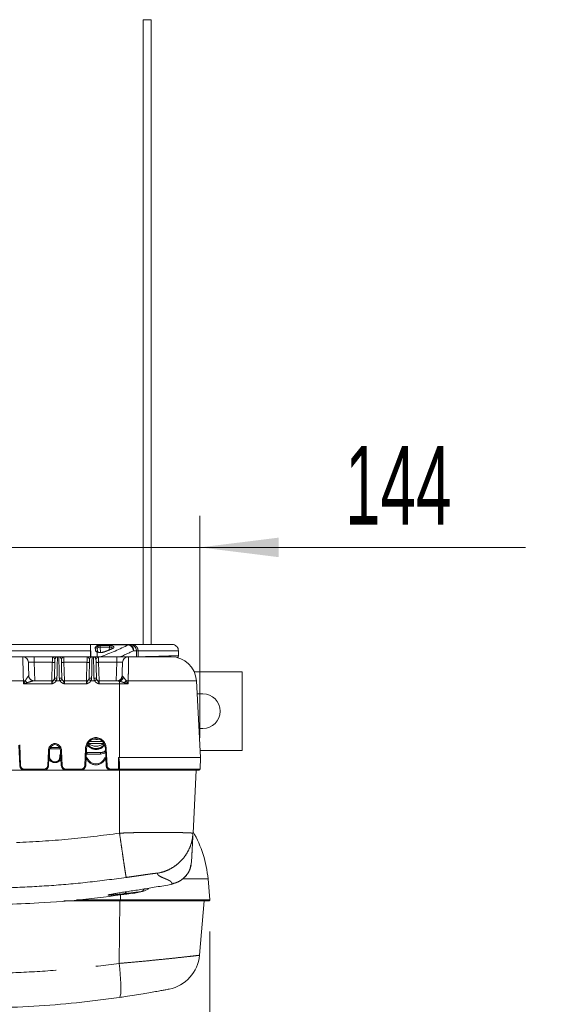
# Model space of a CAD drawing. Header units: millimetres. Extents: x 2 to 601, y 5 to 415.
# Tile 111 of 144: x 548 to 565, y 190 to 221. Entities that reach past the tile are written whole.
import ezdxf

# ---------------------------------------------------------------- set-up
doc = ezdxf.new("R2010")
doc.units = ezdxf.units.MM
doc.linetypes.add('PHANTOM', pattern=[12.7, 6.35, -1.27, 1.27, -1.27, 1.27, -1.27])
doc.styles.add('SLDTEXTSTYLE0', font='TXT', dxfattribs={"width": 0.605})
doc.dimstyles.new('SLDDIMSTYLE1', dxfattribs={"dimtxt": 2.5, "dimasz": 2.5, "dimexe": 0, "dimexo": 0.0625, "dimtad": 1, "dimdec": 0, "dimlfac": 10, "dimrnd": 1e-09, "dimzin": 12, "dimdsep": 46, "dimtxsty": 'SLDTEXTSTYLE0', "dimsah": 1, "dimcen": 0.09, "dimadec": 0, "dimazin": 3, "dimtfac": 1, "dimtdec": 0, "dimtmove": 0, "dimatfit": 0, "dimfxl": 0, "dimfrac": 2, "dimtolj": 1, "dimtzin": 12, "dimarcsym": 0})
doc.dimstyles.new('SLDDIMSTYLE2', dxfattribs={"dimtxt": 2.5, "dimasz": 2.5, "dimexe": 0, "dimexo": 0.0625, "dimtad": 1, "dimdec": 0, "dimlfac": 10, "dimrnd": 1e-09, "dimzin": 12, "dimdsep": 46, "dimtxsty": 'SLDTEXTSTYLE0', "dimsah": 1, "dimcen": 0.09, "dimadec": 0, "dimazin": 3, "dimtfac": 1, "dimtdec": 0, "dimtofl": 0, "dimtmove": 0, "dimatfit": 3, "dimfxl": 0, "dimfrac": 2, "dimtolj": 1, "dimtzin": 12, "dimarcsym": 0})

# ---------------------------------------------------------------- blocks, each defined once
blk = doc.blocks.new('_D_1')
at = {"color": 7, "linetype": 'Continuous', "lineweight": 0}
for p, q in [((539.594, 198.217), (539.594, 205.263)), ((554.003, 198.217), (554.003, 205.263)), ((539.594, 204.263), (534.594, 204.263)), ((539.594, 204.263), (554.003, 204.263)), ((554.003, 204.263), (564.341, 204.263))]:
    blk.add_line(p, q, dxfattribs=at)
for points in [[(539.594, 204.263), (537.094, 204.573), (537.094, 203.953)], [(554.003, 204.263), (556.503, 203.953), (556.503, 204.573)]]:
    blk.add_solid(points, dxfattribs=at)
at = {"color": 7, "linetype": 'Continuous', "lineweight": 0, "insert": (558.612, 207.486), "char_height": 2.5, "attachment_point": 1, "style": 'SLDTEXTSTYLE0'}
blk.add_mtext('144', dxfattribs=at)
blk = doc.blocks.new('_D_2')
at = {"color": 7, "linetype": 'Continuous', "lineweight": 0}
for p, q in [((540.2, 192.071), (540.2, 185.948)), ((554.317, 192.071), (554.317, 185.948)), ((540.2, 186.948), (530.696, 186.948)), ((540.2, 186.948), (554.317, 186.948))]:
    blk.add_line(p, q, dxfattribs=at)
for points in [[(540.2, 186.948), (542.7, 186.638), (542.7, 187.258)], [(554.317, 186.948), (551.817, 187.258), (551.817, 186.638)]]:
    blk.add_solid(points, dxfattribs=at)
at = {"color": 7, "linetype": 'Continuous', "lineweight": 0, "insert": (530.696, 190.17), "char_height": 2.5, "attachment_point": 1, "style": 'SLDTEXTSTYLE0'}
blk.add_mtext('141', dxfattribs=at)

msp = doc.modelspace()

# ---------------------------------------------------------------- linework, layer by layer
at = {"color": 7, "linetype": 'Continuous', "lineweight": 15}
for p, q in [((552.1985, 201.183), (552.1985, 221.018)), ((552.4485, 201.183), (552.4485, 221.018)), ((543.0756, 201.183), (550.5213, 201.183)), ((550.5213, 201.183), (550.5254, 201.183)), ((550.5254, 201.183), (550.6622, 201.183)), ((550.6622, 201.183), (551.7279, 201.183)), ((551.1463, 201.024), (550.9444, 200.9422)), ((551.2137, 201.0528), (551.2144, 201.0531)), ((551.7279, 201.183), (551.7381, 201.183)), ((551.7381, 201.183), (551.7485, 201.183)), ((551.7485, 201.183), (551.8332, 201.183)), ((551.8332, 201.183), (553.1178, 201.183)), ((547.45, 200.788), (548.3747, 200.788)), ((548.7344, 200.788), (548.3747, 200.788)), ((548.7344, 200.788), (549.3206, 200.788)), ((549.4764, 200.788), (549.5206, 200.788)), ((549.6764, 200.788), (550.4206, 200.788)), ((550.5235, 200.983), (550.5235, 200.788)), ((550.5764, 200.788), (550.6206, 200.788)), ((550.7764, 200.788), (551.3625, 200.788)), ((551.7223, 200.788), (551.3625, 200.788)), ((551.7223, 200.788), (553.0893, 200.788)), ((553.3166, 200.983), (553.3176, 200.983)), ((553.3176, 200.8254), (553.3176, 200.983)), ((553.8203, 200.313), (555.3435, 200.313)), ((555.3435, 197.813), (555.3435, 200.313)), ((549.3006, 200.0248), (548.7292, 200.0248)), ((550.4006, 200.0248), (549.6964, 200.0248)), ((551.3729, 200.0248), (550.7964, 200.0248)), ((551.3664, 200.0246), (551.3951, 200.0267)), ((554.0162, 197.588), (553.8882, 200.0299)), ((554.0935, 199.613), (553.9101, 199.613)), ((553.9677, 198.513), (554.0935, 198.513)), ((548.2479, 197.9875), (548.2784, 197.3309)), ((550.4672, 198.033), (550.4672, 198.0707)), ((550.4672, 198.033), (550.9358, 198.033)), ((550.908, 198.0981), (550.489, 198.0981)), ((550.9358, 198.062), (550.9358, 198.033)), ((549.1968, 197.3309), (549.2187, 197.8048)), ((549.2187, 197.8048), (549.2187, 197.8048)), ((549.2685, 197.8644), (549.568, 197.8644)), ((549.5782, 197.8048), (549.6002, 197.3309)), ((549.5782, 197.8048), (549.5782, 197.8048)), ((550.374, 197.3309), (550.3989, 197.8685)), ((550.3989, 197.8685), (550.3989, 197.8685)), ((550.4217, 197.6983), (550.8485, 197.6983)), ((550.9981, 197.8685), (551.023, 197.3309)), ((550.9981, 197.8685), (550.9981, 197.8685)), ((554.0162, 197.588), (551.4485, 197.588)), ((554.0032, 197.2169), (554.0162, 197.588)), ((554.0044, 197.813), (555.3435, 197.813)), ((548.2784, 197.3309), (548.2784, 197.3309)), ((549.1968, 197.3309), (549.1968, 197.3309)), ((549.6002, 197.3309), (549.6002, 197.3309)), ((550.374, 197.3309), (550.374, 197.3309)), ((551.023, 197.3309), (551.023, 197.3309)), ((548.4281, 197.188), (547.2689, 197.188)), ((549.0471, 197.188), (548.4281, 197.188)), ((549.7499, 197.188), (549.0471, 197.188)), ((550.2243, 197.188), (549.7499, 197.188)), ((551.1727, 197.188), (550.2243, 197.188)), ((551.4185, 197.188), (551.1727, 197.188)), ((553.9733, 197.188), (551.4185, 197.188)), ((551.4485, 197.244), (551.4485, 197.218)), ((553.7813, 195.1873), (553.8862, 197.188)), ((553.734, 194.2831), (553.7077, 194.1626)), ((554.3168, 193.0706), (554.2585, 193.7374)), ((551.9772, 193.2984), (552.1773, 193.3421)), ((551.4799, 193.038), (549.6815, 193.038)), ((554.2869, 193.038), (551.4799, 193.038)), ((553.9888, 191.313), (554.1397, 193.038))]:
    msp.add_line(p, q, dxfattribs=at)
at = {"color": 7, "linetype": 'PHANTOM', "lineweight": 0}
for p, q in [((552.4485, 221.018), (552.1985, 221.018)), ((550.5371, 200.788), (550.5254, 201.183)), ((550.7313, 201.1709), (550.7326, 201.1286)), ((551.7279, 201.1709), (550.7313, 201.1709)), ((550.8377, 201.1449), (551.1282, 201.1449)), ((550.8377, 201.1005), (550.8377, 201.1449)), ((550.8377, 201.1005), (550.8468, 200.9281)), ((551.1282, 201.1005), (550.8377, 201.1005)), ((551.1185, 201.0128), (551.1282, 201.1005)), ((551.1282, 201.1005), (551.1282, 201.1449)), ((551.7279, 201.183), (551.7279, 201.1709)), ((551.8332, 201.1681), (551.8332, 201.183)), ((550.5235, 200.983), (543.0735, 200.983)), ((548.7344, 200.6143), (548.7344, 200.788)), ((550.7381, 200.9434), (550.7427, 200.788)), ((551.3625, 200.6143), (551.3625, 200.788)), ((551.9861, 200.983), (551.8911, 200.983)), ((551.9861, 200.983), (552.0368, 200.983)), ((551.9906, 200.7923), (552.0368, 200.7923)), ((552.0368, 200.983), (552.0368, 200.7923)), ((553.3166, 200.983), (552.0368, 200.983)), ((552.0368, 200.788), (552.0368, 200.7923)), ((553.3166, 200.8254), (553.3166, 200.983)), ((553.3166, 200.8254), (553.3176, 200.8254)), ((548.7344, 200.6143), (548.755, 200.0248)), ((549.314, 200.6143), (548.7344, 200.6143)), ((549.2985, 200.0248), (549.314, 200.6143)), ((549.683, 200.6143), (549.6984, 200.0248)), ((550.414, 200.6143), (549.683, 200.6143)), ((550.3985, 200.0248), (550.414, 200.6143)), ((550.783, 200.6143), (550.7984, 200.0248)), ((551.3625, 200.6143), (550.783, 200.6143)), ((551.3419, 200.0248), (551.3625, 200.6143)), ((548.5626, 200.1843), (548.5693, 200.1927)), ((548.3952, 200.0299), (545.2018, 200.0299)), ((548.3987, 199.93), (548.3952, 200.0299)), ((549.2961, 199.93), (548.3987, 199.93)), ((549.5568, 200.0299), (549.4402, 200.0299)), ((550.3961, 199.93), (549.7009, 199.93)), ((550.6568, 200.0299), (550.5402, 200.0299)), ((551.4485, 199.93), (550.8009, 199.93)), ((551.4485, 200.0125), (551.4485, 199.93)), ((551.4485, 197.588), (551.4485, 199.93)), ((551.7219, 200.0299), (551.7181, 199.9292)), ((553.8882, 200.0299), (551.7219, 200.0299)), ((548.2779, 197.9905), (548.3083, 197.3339)), ((549.2685, 197.9143), (549.546, 197.9143)), ((549.2685, 197.8644), (549.2685, 197.9143)), ((549.1668, 197.3339), (549.1888, 197.8078)), ((549.2214, 197.8318), (549.2281, 197.5759)), ((549.547, 197.5366), (549.5489, 197.6482)), ((549.6082, 197.8078), (549.6302, 197.3339)), ((550.344, 197.3339), (550.3689, 197.8714)), ((550.3934, 197.7504), (550.3967, 197.7555)), ((550.3938, 197.7574), (550.3967, 197.7555)), ((550.3949, 197.5606), (550.3949, 197.588)), ((550.4217, 197.7481), (550.8485, 197.7481)), ((550.4217, 197.6983), (550.4217, 197.7481)), ((550.8485, 197.6983), (550.8485, 197.7481)), ((551.0016, 197.5606), (551.0016, 197.588)), ((551.028, 197.8714), (551.0529, 197.3339)), ((551.4185, 197.2196), (551.4185, 197.59)), ((550.3949, 197.5606), (550.3846, 197.5606)), ((551.0123, 197.5606), (551.0016, 197.5606)), ((548.4281, 197.2196), (548.4281, 197.188)), ((548.4281, 197.2196), (549.0471, 197.2196)), ((549.0471, 197.2196), (549.0471, 197.188)), ((549.7499, 197.2196), (550.2243, 197.2196)), ((549.7499, 197.2196), (549.7499, 197.188)), ((550.2243, 197.2196), (550.2243, 197.188)), ((551.1727, 197.2196), (551.1727, 197.188)), ((551.1727, 197.2196), (551.4185, 197.2196)), ((551.4185, 197.188), (551.4185, 197.2196)), ((551.4485, 197.2169), (554.0032, 197.2169)), ((551.4485, 195.1893), (551.4485, 197.188)), ((554.2585, 193.7374), (553.4606, 193.7374)), ((551.4841, 193.0706), (551.4822, 193.2319)), ((551.9402, 193.2919), (552.1367, 193.3347)), ((550.0842, 193.0706), (551.4841, 193.0706)), ((551.4341, 191.0547), (551.4585, 193.038)), ((551.4841, 193.0706), (554.3168, 193.0706))]:
    msp.add_line(p, q, dxfattribs=at)
at = {"color": 7, "linetype": 'PHANTOM', "lineweight": 0, "flags": 128}
for points in [[(548.3952, 200.0299), (548.3911, 200.1798), (548.3873, 200.3229), (548.3837, 200.454), (548.3806, 200.5683), (548.3781, 200.6618), (548.3762, 200.731), (548.3751, 200.7736), (548.3747, 200.788)], [(549.314, 200.6143), (549.3153, 200.6485), (549.3165, 200.6812), (549.3177, 200.7112), (549.3186, 200.7375), (549.3195, 200.7589), (549.3201, 200.7749), (549.3204, 200.7847), (549.3206, 200.788)], [(549.4764, 200.788), (549.4761, 200.7755), (549.4753, 200.7385), (549.4738, 200.6781), (549.4719, 200.5962), (549.4695, 200.4954), (549.4668, 200.3787), (549.4637, 200.2499), (549.4605, 200.1129)], [(549.5365, 200.1129), (549.5332, 200.2499), (549.5302, 200.3787), (549.5275, 200.4954), (549.5251, 200.5962), (549.5231, 200.6781), (549.5217, 200.7385), (549.5208, 200.7755), (549.5206, 200.788)], [(549.6764, 200.788), (549.6765, 200.7847), (549.6769, 200.7749), (549.6775, 200.7589), (549.6783, 200.7375), (549.6793, 200.7112), (549.6805, 200.6812), (549.6817, 200.6485), (549.683, 200.6143)], [(550.414, 200.6143), (550.4153, 200.6485), (550.4165, 200.6812), (550.4177, 200.7112), (550.4186, 200.7375), (550.4195, 200.7589), (550.4201, 200.7749), (550.4204, 200.7847), (550.4206, 200.788)], [(550.5764, 200.788), (550.5761, 200.7755), (550.5753, 200.7385), (550.5738, 200.6781), (550.5719, 200.5962), (550.5695, 200.4954), (550.5668, 200.3787), (550.5637, 200.2499), (550.5605, 200.1129)], [(550.6365, 200.1129), (550.6332, 200.2499), (550.6302, 200.3787), (550.6275, 200.4954), (550.6251, 200.5962), (550.6231, 200.6781), (550.6217, 200.7385), (550.6208, 200.7755), (550.6206, 200.788)], [(550.7764, 200.788), (550.7765, 200.7847), (550.7769, 200.7749), (550.7775, 200.7589), (550.7783, 200.7375), (550.7793, 200.7112), (550.7805, 200.6812), (550.7817, 200.6485), (550.783, 200.6143)], [(552.0368, 200.7923), (552.2768, 200.7985), (552.4952, 200.8042), (552.6911, 200.8092), (552.8641, 200.8137), (553.0135, 200.8176), (553.139, 200.8208), (553.2401, 200.8234), (553.3166, 200.8254)], [(549.2961, 199.93), (549.2969, 199.9473), (549.2977, 199.9638), (549.2984, 199.9792), (549.2991, 199.993), (549.2996, 200.0046), (549.3001, 200.0139), (549.3004, 200.0204), (549.3005, 200.024), (549.3006, 200.0246)], [(549.6964, 200.0246), (549.6964, 200.024), (549.6966, 200.0204), (549.6969, 200.0139), (549.6974, 200.0046), (549.6979, 199.993), (549.6986, 199.9792), (549.6993, 199.9638), (549.7001, 199.9473), (549.7009, 199.93)], [(550.3961, 199.93), (550.3969, 199.9473), (550.3977, 199.9638), (550.3984, 199.9792), (550.3991, 199.993), (550.3996, 200.0046), (550.4001, 200.0139), (550.4004, 200.0204), (550.4005, 200.024), (550.4006, 200.0246)], [(550.7964, 200.0246), (550.7964, 200.024), (550.7966, 200.0204), (550.7969, 200.0139), (550.7974, 200.0046), (550.7979, 199.993), (550.7986, 199.9792), (550.7993, 199.9638), (550.8001, 199.9473), (550.8009, 199.93)], [(552.1726, 193.3468), (552.1368, 193.3346), (552.1367, 193.3346), (552.1367, 193.3346)], [(551.4369, 189.9715), (551.4571, 189.9874), (551.4731, 190.0283), (551.4848, 190.0935), (551.4918, 190.1815), (551.4939, 190.2904), (551.4911, 190.4179), (551.4836, 190.5613), (551.4713, 190.7175), (551.4547, 190.8831), (551.4341, 191.0547)]]:
    msp.add_lwpolyline(points, dxfattribs=at)
at = {"color": 7, "linetype": 'Continuous', "lineweight": 15, "flags": 128}
for points in [[(549.3805, 200.1025), (549.3838, 200.2258), (549.3868, 200.3418), (549.3896, 200.4468), (549.3919, 200.5375), (549.3939, 200.6112), (549.3953, 200.6656), (549.3962, 200.6989), (549.3964, 200.7101)], [(549.6005, 200.7101), (549.6008, 200.6989), (549.6017, 200.6656), (549.6031, 200.6112), (549.605, 200.5375), (549.6074, 200.4468), (549.6102, 200.3418), (549.6132, 200.2258), (549.6164, 200.1025)], [(550.4805, 200.1025), (550.4838, 200.2258), (550.4868, 200.3418), (550.4896, 200.4468), (550.4919, 200.5375), (550.4939, 200.6112), (550.4953, 200.6656), (550.4962, 200.6989), (550.4964, 200.7101)], [(550.7005, 200.7101), (550.7008, 200.6989), (550.7017, 200.6656), (550.7031, 200.6112), (550.705, 200.5375), (550.7074, 200.4468), (550.7102, 200.3418), (550.7132, 200.2258), (550.7164, 200.1025)], [(548.5546, 200.6143), (548.5549, 200.6045), (548.5559, 200.5755), (548.5576, 200.5281), (548.5598, 200.4639), (548.5626, 200.3849), (548.5658, 200.2935), (548.5693, 200.1927)], [(548.735, 200.0246), (548.7033, 200.0272), (548.6938, 200.0292)]]:
    msp.add_lwpolyline(points, dxfattribs=at)
at = {"color": 7, "linetype": 'PHANTOM', "lineweight": 0}
for centre, radius, start, end in [((550.6922, 201.0333), 0.0491, 5.09435, 107.95228), ((550.7102, 201.0743), 0.0587, 10.8052, 67.57399), ((551.2259, 201.0258), 0.0296, 73.54828, 112.82075), ((551.7074, 200.9997), 0.1844, 354.80723, 83.63338), ((551.6622, 200.949), 0.2314, 8.44249, 73.50943), ((550.701, 200.9218), 0.0507, 32.37721, 104.74651), ((550.7465, 200.9171), 0.0276, 67.27728, 107.89245), ((550.954, 200.9166), 0.0273, 71.81627, 110.73724), ((553.216, 200.8253), 0.1005, 320.56984, 0.07301), ((549.349, 201.1882), 0.575, 266.51216, 274.48767), ((549.648, 201.1882), 0.575, 265.5123, 273.48787), ((550.449, 201.1882), 0.575, 266.51217, 274.48766), ((550.748, 201.1882), 0.575, 265.51231, 273.48786), ((548.7369, 200.1986), 0.1749, 184.72266, 255.75231), ((549.4376, 199.9767), 0.1381, 80.4387, 114.38084), ((549.5594, 199.9767), 0.1381, 65.61911, 99.56135), ((550.5376, 199.9767), 0.1381, 80.43853, 114.381), ((550.6594, 199.9767), 0.1381, 65.619, 99.56147), ((551.3651, 200.196), 0.172, 280.03359, 355.43165), ((551.3633, 200.2261), 0.2299, 291.75131, 338.16981), ((548.5096, 196.7637), 3.2682, 90.96723, 92.00625), ((548.9267, 200.4048), 0.6021, 218.33198, 226.68338), ((549.1887, 199.6083), 0.4909, 59.17743, 68.27732), ((549.8083, 199.6082), 0.491, 111.72288, 120.82238), ((550.2887, 199.6083), 0.4909, 59.17747, 68.27728), ((550.9083, 199.6082), 0.491, 111.723, 120.8225), ((551.0748, 200.4729), 0.7303, 316.14028, 322.84411), ((551.593, 196.9053), 3.1272, 87.63752, 88.83222), ((549.1898, 197.6646), 0.1432, 78.32577, 90.39756), ((549.6089, 197.6472), 0.06, 115.55922, 179), ((549.5614, 197.9351), 0.2871, 267.50559, 273.49417), ((549.6072, 197.6646), 0.1432, 89.60224, 101.67444), ((550.3699, 197.7283), 0.1432, 78.32537, 90.39788), ((551.027, 197.7283), 0.1432, 89.60235, 101.67425), ((548.3073, 197.1907), 0.1432, 89.60186, 101.67553), ((549.1678, 197.1907), 0.1432, 78.32431, 90.39824), ((549.3982, 197.6406), 0.21, 202.39269, 337.60731), ((549.2436, 197.4873), 0.083, 98.18881, 115.81455), ((549.5526, 197.4861), 0.0842, 64.02578, 81.77172), ((549.6292, 197.1907), 0.1432, 89.60175, 101.67563), ((550.345, 197.1907), 0.1432, 78.32402, 90.39853), ((550.4373, 197.4796), 0.0914, 99.30396, 117.61122), ((550.6982, 197.6906), 0.33, 203.19984, 336.80016), ((550.9592, 197.4796), 0.0914, 62.38899, 80.69537), ((551.052, 197.1907), 0.1432, 89.60205, 101.6754), ((551.426, 197.075), 0.1447, 81.04593, 92.96251), ((551.5553, 193.3828), 0.1216, 283.5848, 331.74975), ((551.4216, 193.0621), 0.0631, 337.54007, 7.74973)]:
    msp.add_arc(centre, radius, start, end, dxfattribs=at)
at = {"color": 7, "linetype": 'Continuous', "lineweight": 15}
for centre, radius, start, end in [((548.3747, 200.608), 0.18, 2, 90), ((549.4764, 200.708), 0.08, 90, 178.5), ((549.5206, 200.708), 0.08, 1.5, 90), ((550.5764, 200.708), 0.08, 90, 178.5), ((550.6206, 200.708), 0.08, 1.5, 90), ((551.7223, 200.608), 0.18, 90, 178), ((553.0893, 199.988), 0.8, 3, 90), ((553.2176, 200.8254), 0.1, 320.10511, 0), ((549.3006, 200.1048), 0.08, 270.13036, 358.5), ((549.6964, 200.1048), 0.08, 181.5, 270.18506), ((550.4006, 200.1048), 0.08, 270.13036, 358.5), ((550.7964, 200.1048), 0.08, 181.5, 270.18506), ((554.0935, 199.063), 0.55, 270, 90), ((549.2041, 197.558), 0.03, 22.39269, 81.16573), ((549.5924, 197.558), 0.03, 97.87083, 157.60731), ((549.6089, 197.648), 0.03, 143.8824, 179), ((550.3949, 197.558), 0.03, 23.19984, 90), ((551.0016, 197.558), 0.03, 90, 156.80016), ((549.3982, 197.638), 0.18, 202.39269, 337.60731), ((550.6982, 197.688), 0.3, 203.19984, 336.80016), ((551.4185, 197.218), 0.03, 270, 0), ((553.9733, 197.218), 0.03, 270, 358), ((550.6722, 193.4236), 3.6, 5, 30.19306), ((554.2869, 193.068), 0.03, 270, 5), ((552.7933, 191.4175), 1.2, 281.00735, 355)]:
    msp.add_arc(centre, radius, start, end, dxfattribs=at)
for centre, major_axis, ratio, start_param, end_param in [((550.5213, 200.983), (0, 0.2), 0.0108024, 4.712389, 6.2831853), ((550.7313, 200.983), (0.1671, -0.1622), 0.7001021, 2.1677211, 2.516787), ((550.8041, 200.2161), (-0.2349, 2.8622), 0.0016442, 4.9701492, 5.0033834), ((545.1985, 69.2292), (0, 234.8173), 0.0349208, 5.3071114, 5.3080921), ((549.3985, 197.7938), (0, 0.2103), 0.8558203, 4.7647489, 7.8016218), ((550.6985, 197.8503), (0, 0.346), 0.8669351, 4.7647489, 7.8016218), ((550.7015, 198.2752), (0.35, 0), 0.9314075, 3.9789209, 5.4458571), ((550.7015, 198.492), (0.35, 0), 0.9314075, 4.4307038, 4.9834801), ((550.8485, 198.0252), (0, 0.322), 0.9315767, 3.1415927, 3.6848954), ((551.4485, 344.423), (0, 146.835), 0.0390783, 3.1363644, 3.1415927), ((548.4282, 197.338), (0.1141, 0.0974), 0.9990603, 2.4819968, 4.0053429), ((549.0469, 197.338), (0.1141, -0.0974), 0.9990603, 5.4194351, 6.9427811), ((549.7501, 197.338), (0.1141, 0.0974), 0.9990603, 2.4819968, 4.0053429), ((550.2241, 197.338), (0.1141, -0.0974), 0.9990603, 5.4194351, 6.9427811), ((551.1728, 197.338), (0.1141, 0.0974), 0.9990603, 2.4819968, 4.0053429)]:
    msp.add_ellipse(centre, major_axis=major_axis, ratio=ratio, start_param=start_param, end_param=end_param, dxfattribs=at)
at = {"color": 7, "linetype": 'PHANTOM', "lineweight": 0}
for centre, major_axis, ratio, start_param, end_param in [((550.7541, 200.2135), (-0.2848, 2.8626), 0.0033202, 4.9797999, 5.0196023), ((550.8411, 201.0892), (0.1502, -0.0014), 0.370822, 1.5967934, 2.3813465), ((550.8411, 201.0422), (0.1003, -0.0069), 0.5785115, 1.6442404, 2.4287935), ((545.1985, 202.8534), (8, 0), 0.3639702, 5.4946448, 5.6671414), ((545.1985, 202.9019), (7.8863, 0), 0.3640365, 5.5320213, 5.5839796), ((545.1985, 202.6654), (8.2, 0), 0.3550929, 5.5824491, 5.6671414), ((548.7349, 200.608), (0.1803, -0.0063), 0.0347088, 1.5744413, 3.1440197), ((551.3621, 200.608), (0.1803, 0.0063), 0.0347088, 6.2807583, 7.8503366), ((550.6985, 197.8519), (0, 0.3732), 0.8841593, 4.7647489, 7.8016218), ((549.3985, 197.7954), (0, 0.2375), 0.8841593, 4.7647489, 7.8016218), ((549.2685, 198.1913), (0, 0.277), 0.9025907, 3.0729496, 3.1415927), ((550.7015, 198.2703), (0, 0.421), 0.9025907, 2.3156573, 3.951306), ((550.7015, 198.2705), (0, 0.394), 0.888375, 2.2751694, 3.9916377), ((550.4217, 197.8035), (0, 0.0554), 0.9025907, 2.6179939, 3.1415927), ((550.8485, 198.0251), (0, 0.277), 0.9025907, 3.1415927, 3.7976263), ((548.4282, 197.3396), (0.0933, 0.0756), 0.9988145, 2.5074651, 4.0308111), ((549.0469, 197.3396), (0.0933, -0.0756), 0.9988145, 5.3939668, 6.9173129), ((549.7501, 197.3396), (0.0933, 0.0756), 0.9988145, 2.5074651, 4.0308111), ((550.2241, 197.3396), (0.0933, -0.0756), 0.9988145, 5.3939668, 6.9173129), ((551.1728, 197.3396), (0.0933, 0.0756), 0.9988145, 2.5074651, 4.0308111)]:
    msp.add_ellipse(centre, major_axis=major_axis, ratio=ratio, start_param=start_param, end_param=end_param, dxfattribs=at)
for points, knots in [([(550.6771, 201.0801), (550.6772, 201.0826), (550.6777, 201.0915), (550.6922, 201.1115), (550.7187, 201.1228), (550.7326, 201.1286)], [0, 0, 0, 0, 0.1620124, 0.5634861, 1, 1, 1, 1]), ([(550.7678, 201.0853), (550.761, 201.0795), (550.7471, 201.0676), (550.7412, 201.0495), (550.7412, 201.0403), (550.7412, 201.0377)], [0, 0, 0, 0, 0.4099322, 0.8286597, 1, 1, 1, 1]), ([(551.1282, 201.1449), (551.1438, 201.1444), (551.1748, 201.1433), (551.2162, 201.1352), (551.2486, 201.123), (551.2692, 201.1071), (551.2748, 201.0887), (551.2642, 201.0699), (551.244, 201.0593), (551.2343, 201.0542)], [0, 0, 0, 0, 0.1315114, 0.2630443, 0.395443, 0.5354463, 0.6870204, 0.8502388, 1, 1, 1, 1]), ([(551.2209, 201.0564), (551.2206, 201.0597), (551.22, 201.0688), (551.208, 201.0818), (551.1872, 201.0935), (551.1595, 201.1006), (551.1386, 201.1006), (551.1282, 201.1005)], [0, 0, 0, 0, 0.137611, 0.3707277, 0.5848634, 0.7928618, 1, 1, 1, 1]), ([(551.8332, 201.183), (551.8494, 201.1819), (551.8784, 201.1799), (551.9272, 201.1628), (551.9623, 201.1398), (551.9966, 201.1046), (552.0233, 201.0635), (552.0359, 201.0159), (552.0367, 200.9886), (552.0368, 200.983)], [0, 0, 0, 0, 0.15639546, 0.27939925, 0.49436547, 0.55013345, 0.74524994, 0.94806501, 1, 1, 1, 1]), ([(549.3206, 200.788), (549.3207, 200.788), (549.3251, 200.788), (549.3401, 200.7846), (549.3628, 200.7634), (549.3899, 200.7309), (549.3945, 200.7162), (549.3964, 200.7101)], [0, 0, 0, 0, 0.0033437, 0.1549857, 0.508692, 0.7938781, 1, 1, 1, 1]), ([(549.6764, 200.788), (549.6763, 200.788), (549.6718, 200.788), (549.6569, 200.7846), (549.6342, 200.7634), (549.6071, 200.7309), (549.6025, 200.7162), (549.6005, 200.7101)], [0, 0, 0, 0, 0.0033439, 0.1549859, 0.5086919, 0.7938782, 1, 1, 1, 1]), ([(550.4206, 200.788), (550.4207, 200.788), (550.4251, 200.788), (550.4401, 200.7846), (550.4628, 200.7634), (550.4899, 200.7309), (550.4945, 200.7162), (550.4964, 200.7101)], [0, 0, 0, 0, 0.0033441, 0.1549859, 0.5086918, 0.7938781, 1, 1, 1, 1]), ([(550.7381, 200.9434), (550.7242, 200.9474), (550.7009, 200.9542), (550.6895, 200.9637), (550.6883, 200.9695), (550.688, 200.9708)], [0, 0, 0, 0, 0.53090482, 0.8920672, 1, 1, 1, 1]), ([(550.7764, 200.788), (550.7763, 200.788), (550.7718, 200.788), (550.7569, 200.7846), (550.7342, 200.7634), (550.7071, 200.7309), (550.7025, 200.7162), (550.7005, 200.7101)], [0, 0, 0, 0, 0.0033437, 0.1549855, 0.5086919, 0.7938783, 1, 1, 1, 1]), ([(550.9625, 200.9426), (550.9503, 200.9386), (550.926, 200.9308), (550.8778, 200.9252), (550.8276, 200.9251), (550.7799, 200.9307), (550.7516, 200.9381), (550.7393, 200.9429), (550.7381, 200.9434)], [0, 0, 0, 0, 0.195794, 0.3916951, 0.5858344, 0.7804222, 0.9781969, 1, 1, 1, 1]), ([(551.7223, 200.788), (551.7252, 200.7794), (551.7296, 200.7664), (551.732, 200.6886), (551.7329, 200.5871), (551.7312, 200.4134), (551.7267, 200.2028), (551.7231, 200.0715), (551.7219, 200.0299)], [0, 0, 0, 0, 0.22470899, 0.3376807, 0.45064815, 0.67464908, 0.89690845, 1, 1, 1, 1]), ([(548.4544, 200.0314), (548.4627, 200.0439), (548.4867, 200.0801), (548.5174, 200.1288), (548.5441, 200.1665), (548.5571, 200.1811), (548.5618, 200.1838), (548.5626, 200.1843)], [0, 0, 0, 0, 0.1894297, 0.5470411, 0.7825252, 0.9625286, 1, 1, 1, 1]), ([(549.4605, 200.1129), (549.46, 200.1041), (549.4584, 200.0755), (549.4476, 200.0485), (549.4402, 200.0299)], [0, 0, 0, 0, 0.3094334, 1, 1, 1, 1]), ([(549.5568, 200.0299), (549.5531, 200.0379), (549.5413, 200.0642), (549.5384, 200.0929), (549.5365, 200.1129)], [0, 0, 0, 0, 0.3045877, 1, 1, 1, 1]), ([(549.6266, 200.0643), (549.6248, 200.0681), (549.619, 200.0801), (549.6175, 200.0934), (549.6164, 200.1025)], [0, 0, 0, 0, 0.31058232, 1, 1, 1, 1]), ([(550.5605, 200.1129), (550.56, 200.1041), (550.5584, 200.0755), (550.5476, 200.0485), (550.5402, 200.0299)], [0, 0, 0, 0, 0.30943356, 1, 1, 1, 1]), ([(550.6568, 200.0299), (550.6531, 200.0379), (550.6413, 200.0642), (550.6384, 200.0929), (550.6365, 200.1129)], [0, 0, 0, 0, 0.3045883, 1, 1, 1, 1]), ([(550.7266, 200.0643), (550.7248, 200.0681), (550.719, 200.0801), (550.7175, 200.0934), (550.7164, 200.1025)], [0, 0, 0, 0, 0.3105797, 1, 1, 1, 1]), ([(551.5277, 200.192), (551.5277, 200.191), (551.5279, 200.1871), (551.5328, 200.1844), (551.5365, 200.1823)], [0, 0, 0, 0, 0.24547246, 1, 1, 1, 1]), ([(551.5365, 200.1823), (551.5412, 200.1792), (551.5472, 200.1752), (551.5608, 200.1605), (551.5697, 200.1493), (551.5767, 200.1406)], [0, 0, 0, 0, 0.4240895, 0.5455795, 1, 1, 1, 1]), ([(551.5767, 200.1406), (551.5865, 200.1275), (551.611, 200.095), (551.6396, 200.0555), (551.6568, 200.0319)], [0, 0, 0, 0, 0.4012673, 1, 1, 1, 1]), ([(548.3987, 199.93), (548.3988, 199.9303), (548.4068, 199.9449), (548.4254, 199.979), (548.4438, 200.0122), (548.4544, 200.0314)], [0, 0, 0, 0, 0.0091997, 0.4264882, 1, 1, 1, 1]), ([(548.5137, 199.9668), (548.4917, 199.9598), (548.4539, 199.9479), (548.4154, 199.9354), (548.3991, 199.9301), (548.3987, 199.93)], [0, 0, 0, 0, 0.5736236, 0.9899109, 1, 1, 1, 1]), ([(548.735, 200.0246), (548.7236, 200.0239), (548.6984, 200.0224), (548.6393, 200.0069), (548.5769, 199.9871), (548.5305, 199.9722), (548.5137, 199.9668)], [0, 0, 0, 0, 0.1888389, 0.4152265, 0.7881953, 1, 1, 1, 1]), ([(549.2961, 199.93), (549.2962, 199.9302), (549.2987, 199.9384), (549.303, 199.9519), (549.3122, 199.9785), (549.325, 200.0091), (549.3487, 200.0328), (549.3641, 200.0552), (549.3704, 200.0643)], [0, 0, 0, 0, 0.003982, 0.145745, 0.2399368, 0.5087288, 0.7997573, 1, 1, 1, 1]), ([(549.3769, 199.9642), (549.3689, 199.9596), (549.3478, 199.9476), (549.3203, 199.9379), (549.3011, 199.9316), (549.2964, 199.9301), (549.2961, 199.93)], [0, 0, 0, 0, 0.3138373, 0.8281917, 0.9909033, 1, 1, 1, 1]), ([(549.4402, 200.0299), (549.4289, 200.0132), (549.4114, 199.9875), (549.3858, 199.9702), (549.3769, 199.9642)], [0, 0, 0, 0, 0.6506665, 1, 1, 1, 1]), ([(549.6201, 199.9642), (549.6111, 199.9702), (549.5856, 199.9875), (549.5681, 200.0132), (549.5568, 200.0299)], [0, 0, 0, 0, 0.3493331, 1, 1, 1, 1]), ([(549.7009, 199.93), (549.7006, 199.9301), (549.6958, 199.9316), (549.6767, 199.9379), (549.6492, 199.9476), (549.6281, 199.9596), (549.6201, 199.9642)], [0, 0, 0, 0, 0.0090967, 0.1718103, 0.6861646, 1, 1, 1, 1]), ([(549.7009, 199.93), (549.7008, 199.9302), (549.6982, 199.9384), (549.694, 199.9519), (549.6848, 199.9785), (549.6719, 200.0091), (549.6483, 200.0328), (549.6329, 200.0552), (549.6266, 200.0643)], [0, 0, 0, 0, 0.003982, 0.1457453, 0.239937, 0.508729, 0.7997568, 1, 1, 1, 1]), ([(550.3961, 199.93), (550.3962, 199.9302), (550.3987, 199.9384), (550.403, 199.9519), (550.4122, 199.9785), (550.425, 200.0091), (550.4487, 200.0328), (550.4641, 200.0552), (550.4704, 200.0643)], [0, 0, 0, 0, 0.0039817, 0.145745, 0.2399368, 0.5087293, 0.7997572, 1, 1, 1, 1]), ([(550.4769, 199.9642), (550.4689, 199.9596), (550.4478, 199.9476), (550.4203, 199.9379), (550.4011, 199.9316), (550.3964, 199.9301), (550.3961, 199.93)], [0, 0, 0, 0, 0.3138392, 0.8281937, 0.9909033, 1, 1, 1, 1]), ([(550.5402, 200.0299), (550.5289, 200.0132), (550.5114, 199.9875), (550.4858, 199.9702), (550.4769, 199.9642)], [0, 0, 0, 0, 0.6506665, 1, 1, 1, 1]), ([(550.7201, 199.9642), (550.7111, 199.9702), (550.6856, 199.9875), (550.6681, 200.0132), (550.6568, 200.0299)], [0, 0, 0, 0, 0.3493335, 1, 1, 1, 1]), ([(550.8009, 199.93), (550.8006, 199.9301), (550.7958, 199.9316), (550.7767, 199.9379), (550.7492, 199.9476), (550.7281, 199.9596), (550.7201, 199.9642)], [0, 0, 0, 0, 0.0090967, 0.1718103, 0.6861646, 1, 1, 1, 1]), ([(550.8009, 199.93), (550.8008, 199.9302), (550.7982, 199.9384), (550.794, 199.9519), (550.7848, 199.9785), (550.7719, 200.0091), (550.7483, 200.0328), (550.7329, 200.0552), (550.7266, 200.0643)], [0, 0, 0, 0, 0.0039823, 0.1457455, 0.2399366, 0.5087287, 0.7997563, 1, 1, 1, 1]), ([(551.4485, 200.0125), (551.4343, 200.0158), (551.4046, 200.0227), (551.3795, 200.024), (551.3664, 200.0246)], [0, 0, 0, 0, 0.479174, 1, 1, 1, 1]), ([(551.6013, 199.9669), (551.5695, 199.9772), (551.5174, 199.9941), (551.4678, 200.0073), (551.4485, 200.0125)], [0, 0, 0, 0, 0.6107176, 1, 1, 1, 1]), ([(551.7181, 199.9292), (551.6516, 199.9295), (551.5619, 199.9299), (551.4718, 199.93), (551.4485, 199.93)], [0, 0, 0, 0, 0.7410748, 1, 1, 1, 1]), ([(551.7181, 199.9292), (551.7177, 199.9294), (551.679, 199.9422), (551.64, 199.9546), (551.6013, 199.9669)], [0, 0, 0, 0, 0.00992804, 1, 1, 1, 1]), ([(551.6568, 200.0319), (551.6772, 199.9982), (551.6978, 199.9641), (551.7179, 199.9296), (551.7181, 199.9292)], [0, 0, 0, 0, 0.9909679, 1, 1, 1, 1]), ([(548.1777, 194.8883), (548.7247, 194.918), (549.8188, 194.9774), (550.9052, 195.1186), (551.4485, 195.1893)], [0, 0, 0, 0, 0.4999901, 1, 1, 1, 1]), ([(551.4485, 195.1893), (551.523, 195.1927), (551.6815, 195.1999), (551.9312, 195.2068), (552.1769, 195.2113), (552.4114, 195.2138), (552.5905, 195.2146), (552.7339, 195.2146), (552.8426, 195.2143), (552.9498, 195.2137), (553.0718, 195.2127), (553.2067, 195.2109), (553.3186, 195.2089), (553.3986, 195.2072), (553.4512, 195.2059), (553.5013, 195.2045), (553.5487, 195.2029), (553.6115, 195.2006), (553.6761, 195.1977), (553.7293, 195.1945), (553.7629, 195.1916), (553.7791, 195.1892), (553.7807, 195.1878), (553.7813, 195.1873)], [0, 0, 0, 0, 0.0610292, 0.1297947, 0.2063022, 0.2687844, 0.3356296, 0.3707015, 0.4068628, 0.4441169, 0.4824603, 0.540542, 0.6030322, 0.6292679, 0.6562123, 0.6838598, 0.712216, 0.7412757, 0.8075437, 0.8645543, 0.9123081, 0.9665646, 1, 1, 1, 1]), ([(551.6601, 193.7833), (551.6585, 193.7899), (551.6552, 193.8034), (551.6416, 193.8852), (551.621, 194.0157), (551.5935, 194.1965), (551.5606, 194.4175), (551.5241, 194.6657), (551.4863, 194.9256), (551.4609, 195.1029), (551.4485, 195.1893)], [0, 0, 0, 0, 0.1173416, 0.2410089, 0.3692867, 0.4999997, 0.6307125, 0.7589872, 0.8826583, 1, 1, 1, 1]), ([(553.7813, 195.1873), (553.7742, 195.115), (553.7595, 194.9672), (553.6911, 194.7499), (553.5866, 194.5407), (553.4448, 194.3501), (553.2722, 194.1869), (553.0768, 194.0585), (552.869, 193.965), (552.7239, 193.933), (552.6529, 193.9173)], [0, 0, 0, 0, 0.1187628, 0.242715, 0.3703857, 0.5, 0.6296144, 0.7572853, 0.8812374, 1, 1, 1, 1]), ([(553.7077, 194.1626), (553.7009, 194.1229), (553.6796, 193.998), (553.556, 193.8171), (553.3593, 193.6496), (553.1967, 193.6037), (553.1177, 193.5814)], [0, 0, 0, 0, 0.1366623, 0.4298444, 0.7230271, 1, 1, 1, 1]), ([(552.6529, 193.9173), (552.6484, 193.9183), (552.6417, 193.9197), (552.5989, 193.9157), (552.543, 193.9093), (552.4675, 193.8994), (552.3764, 193.8868), (552.2842, 193.8737), (552.163, 193.8562), (552.0087, 193.8337), (551.8392, 193.809), (551.7212, 193.7921), (551.6601, 193.7833)], [0, 0, 0, 0, 0.1336948, 0.20092559, 0.26983436, 0.4005023, 0.46636382, 0.53364696, 0.64287411, 0.75505223, 0.87322543, 1, 1, 1, 1]), ([(553.1177, 193.5814), (553.1174, 193.5881), (553.1168, 193.6016), (553.1076, 193.621), (553.0923, 193.6402), (553.071, 193.6586), (553.0467, 193.6749), (553.0209, 193.6891), (552.9942, 193.7024), (552.9637, 193.7165), (552.9338, 193.7295), (552.9059, 193.7413), (552.8816, 193.7514), (552.8581, 193.7611), (552.8346, 193.771), (552.8111, 193.781), (552.7856, 193.7925), (552.7606, 193.8046), (552.7364, 193.8175), (552.714, 193.831), (552.6904, 193.848), (552.6694, 193.8687), (552.6546, 193.8924), (552.6534, 193.9092), (552.6529, 193.9173)], [0, 0, 0, 0, 0.0478071, 0.0979599, 0.15046, 0.2053115, 0.2579163, 0.2989266, 0.3405847, 0.3874554, 0.4395388, 0.472673, 0.5079746, 0.5424839, 0.572351, 0.6087571, 0.6439356, 0.6869331, 0.7267534, 0.7670736, 0.8115029, 0.8781733, 0.9410037, 1, 1, 1, 1]), ([(551.6601, 193.7833), (551.2525, 193.7296), (550.4373, 193.6222), (549.2083, 193.5137), (548.3869, 193.4767), (547.9762, 193.4582)], [0, 0, 0, 0, 0.3333346, 0.6666678, 1, 1, 1, 1]), ([(553.0758, 193.5606), (553.0884, 193.565), (553.1147, 193.5742), (553.1167, 193.579), (553.1177, 193.5814)], [0, 0, 0, 0, 0.4815571, 1, 1, 1, 1]), ([(551.5839, 193.2646), (551.5009, 193.2552), (551.3655, 193.2399), (551.2302, 193.228), (551.1451, 193.2222), (551.0936, 193.2212), (551.078, 193.2247), (551.0882, 193.2304), (551.1151, 193.2362), (551.1229, 193.2379)], [0, 0, 0, 0, 0.225984, 0.3687825, 0.5115783, 0.6546502, 0.7977251, 0.9416219, 1, 1, 1, 1]), ([(552.1367, 193.3347), (552.0033, 193.3171), (551.8191, 193.2928), (551.6347, 193.2707), (551.5839, 193.2646)], [0, 0, 0, 0, 0.7239985, 1, 1, 1, 1]), ([(551.8644, 193.2794), (551.8727, 193.2807), (551.8891, 193.2831), (551.9111, 193.2866), (551.9294, 193.2897), (551.9366, 193.2912), (551.9402, 193.2919)], [0, 0, 0, 0, 0.257911, 0.5139568, 0.7565731, 1, 1, 1, 1]), ([(552.1367, 193.3347), (552.1528, 193.3412), (552.185, 193.354), (552.2148, 193.3884), (552.2229, 193.4152), (552.2237, 193.418)], [0, 0, 0, 0, 0.4724808, 0.9449876, 1, 1, 1, 1]), ([(543.0968, 190.9299), (543.2209, 190.917), (543.7771, 190.859), (544.7723, 190.7831), (546.0842, 190.7317), (547.4123, 190.7308), (548.7519, 190.7834), (550.0999, 190.8859), (550.9895, 190.9984), (551.4341, 191.0547)], [0, 0, 0, 0, 0.0450111, 0.2018121, 0.3587346, 0.5155325, 0.6769747, 0.8385526, 1, 1, 1, 1]), ([(551.4341, 191.0547), (551.5398, 191.0638), (551.8066, 191.087), (552.2233, 191.1255), (552.658, 191.168), (553.0489, 191.2083), (553.3782, 191.2437), (553.6463, 191.2735), (553.8399, 191.2956), (553.9651, 191.3102), (553.9808, 191.312), (553.9888, 191.313)], [0, 0, 0, 0, 0.0761061, 0.1920671, 0.311357, 0.4252264, 0.5422677, 0.655026, 0.7709078, 0.8838635, 1, 1, 1, 1])]:
    msp.add_open_spline(points, degree=3, knots=knots, dxfattribs=at)
at = {"color": 7, "linetype": 'Continuous', "lineweight": 15}
for points, knots in [([(551.2144, 201.0531), (551.1927, 201.0436), (551.1704, 201.0338), (551.147, 201.0243), (551.1463, 201.024)], [0, 0, 0, 0, 0.9700802, 1, 1, 1, 1]), ([(551.2272, 201.0603), (551.2265, 201.0596), (551.2255, 201.0583), (551.2169, 201.0545), (551.2135, 201.053)], [0, 0, 0, 0, 0.6011104, 1, 1, 1, 1]), ([(551.7381, 201.183), (551.7721, 201.1797), (551.8391, 201.1732), (551.9184, 201.1255), (551.968, 201.0641), (551.9844, 201.0152), (551.9858, 200.9878), (551.9861, 200.983)], [0, 0, 0, 0, 0.29009942, 0.57162528, 0.76455389, 0.9585043, 1, 1, 1, 1]), ([(553.3166, 200.983), (553.3144, 201.0054), (553.31, 201.0504), (553.2758, 201.1102), (553.2255, 201.1555), (553.1696, 201.1795), (553.1326, 201.182), (553.1178, 201.183)], [0, 0, 0, 0, 0.21440947, 0.42876489, 0.64318279, 0.85783719, 1, 1, 1, 1]), ([(549.3206, 200.788), (549.3208, 200.788), (549.3299, 200.788), (549.3621, 200.788), (549.4143, 200.788), (549.4656, 200.788), (549.4729, 200.788), (549.4764, 200.788)], [0, 0, 0, 0, 0.00272621, 0.11870736, 0.41776366, 0.72262423, 1, 1, 1, 1]), ([(549.5206, 200.788), (549.5241, 200.788), (549.5314, 200.788), (549.5827, 200.788), (549.6349, 200.788), (549.6671, 200.788), (549.6762, 200.788), (549.6764, 200.788)], [0, 0, 0, 0, 0.2773756, 0.5822361, 0.8812927, 0.9972738, 1, 1, 1, 1]), ([(550.4206, 200.788), (550.4208, 200.788), (550.4299, 200.788), (550.4621, 200.788), (550.5143, 200.788), (550.5656, 200.788), (550.5729, 200.788), (550.5764, 200.788)], [0, 0, 0, 0, 0.0027267, 0.1187073, 0.4177645, 0.7226243, 1, 1, 1, 1]), ([(550.6206, 200.788), (550.6241, 200.788), (550.6314, 200.788), (550.6827, 200.788), (550.7349, 200.788), (550.7671, 200.788), (550.7762, 200.788), (550.7764, 200.788)], [0, 0, 0, 0, 0.27737577, 0.58223634, 0.88129264, 0.99727429, 1, 1, 1, 1]), ([(550.7574, 200.9426), (550.7546, 200.9437), (550.747, 200.9466), (550.7407, 200.9497), (550.7403, 200.95), (550.7402, 200.95)], [0, 0, 0, 0, 0.2722952, 0.729991, 1, 1, 1, 1]), ([(550.8549, 200.9286), (550.8537, 200.9285), (550.8384, 200.9276), (550.8081, 200.9304), (550.7746, 200.9362), (550.762, 200.9411), (550.7574, 200.9429)], [0, 0, 0, 0, 0.0305675, 0.4035054, 0.7782415, 1, 1, 1, 1]), ([(550.9443, 200.9422), (550.9378, 200.94), (550.9239, 200.9353), (550.8921, 200.9297), (550.8674, 200.9289), (550.8549, 200.9286)], [0, 0, 0, 0, 0.301295, 0.6456065, 1, 1, 1, 1]), ([(551.5277, 200.192), (551.5292, 200.2348), (551.5329, 200.3429), (551.5379, 200.4843), (551.5417, 200.5934), (551.5422, 200.6073), (551.5424, 200.6143)], [0, 0, 0, 0, 0.178717, 0.4513321, 0.7256974, 1, 1, 1, 1]), ([(548.7017, 200.0275), (548.7014, 200.0275), (548.7009, 200.0276), (548.6907, 200.0301), (548.6691, 200.0379), (548.6359, 200.0571), (548.6019, 200.092), (548.5758, 200.1384), (548.5719, 200.1745), (548.57, 200.1925)], [0, 0, 0, 0, 0.0937299, 0.179788, 0.2713284, 0.4353701, 0.6089659, 0.8047098, 1, 1, 1, 1]), ([(549.3704, 200.0643), (549.3741, 200.0729), (549.3794, 200.0853), (549.3803, 200.0985), (549.3805, 200.1025)], [0, 0, 0, 0, 0.69549568, 1, 1, 1, 1]), ([(550.4704, 200.0643), (550.4741, 200.0729), (550.4794, 200.0853), (550.4803, 200.0985), (550.4805, 200.1025)], [0, 0, 0, 0, 0.6954954, 1, 1, 1, 1]), ([(551.5274, 200.1911), (551.5275, 200.1906), (551.5299, 200.17), (551.5173, 200.1327), (551.493, 200.0886), (551.4628, 200.0586), (551.4341, 200.0403), (551.4122, 200.0312), (551.4003, 200.0278), (551.3951, 200.0267), (551.3954, 200.0267), (551.3956, 200.0268)], [0, 0, 0, 0, 0.00626268, 0.22616105, 0.40554983, 0.55922091, 0.69024028, 0.79189267, 0.86751091, 0.94452251, 1, 1, 1, 1]), ([(549.2355, 197.8678), (549.2395, 197.8668), (549.2504, 197.8642), (549.2615, 197.8643), (549.2685, 197.8644)], [0, 0, 0, 0, 0.3782086, 1, 1, 1, 1]), ([(550.3913, 197.7046), (550.3991, 197.7019), (550.4091, 197.6984), (550.4195, 197.6983), (550.4217, 197.6983)], [0, 0, 0, 0, 0.78785019, 1, 1, 1, 1]), ([(551.4185, 197.59), (551.4188, 197.5899), (551.4197, 197.5897), (551.4215, 197.5881), (551.4254, 197.5816), (551.4329, 197.5529), (551.4462, 197.4394), (551.4475, 197.3305), (551.4485, 197.244)], [0, 0, 0, 0, 0.0030942, 0.0076261, 0.0196955, 0.0679551, 0.2593546, 1, 1, 1, 1]), ([(553.7813, 195.1873), (553.7807, 195.1756), (553.7795, 195.1512), (553.7765, 195.0946), (553.7729, 195.0257), (553.7697, 194.9655), (553.7676, 194.9243), (553.7664, 194.902), (553.7653, 194.8813), (553.7643, 194.8621), (553.7633, 194.844), (553.7623, 194.8237), (553.761, 194.7999), (553.7596, 194.7726), (553.758, 194.742), (553.7564, 194.7107), (553.7548, 194.6807), (553.7531, 194.6482), (553.7513, 194.6144), (553.7495, 194.5805), (553.7478, 194.5475), (553.7462, 194.5168), (553.7446, 194.4871), (553.7432, 194.4601), (553.7418, 194.4336), (553.7399, 194.3965), (553.7377, 194.3543), (553.7355, 194.3118), (553.7344, 194.2924), (553.734, 194.2831)], [0, 0, 0, 0, 0.0723387, 0.1501895, 0.2335585, 0.3099988, 0.3301061, 0.3509157, 0.3724279, 0.3871606, 0.4030077, 0.4210247, 0.4412118, 0.4659222, 0.4932578, 0.5214751, 0.5478604, 0.5724228, 0.6077476, 0.6384597, 0.6645637, 0.6993449, 0.7263163, 0.7525138, 0.7822283, 0.8112919, 0.8778758, 0.9407767, 1, 1, 1, 1]), ([(553.2177, 193.602), (553.2484, 193.6141), (553.3154, 193.6405), (553.4362, 193.7159), (553.5356, 193.8083), (553.6122, 193.9044), (553.68, 194.0249), (553.7052, 194.1168), (553.7182, 194.1645)], [0, 0, 0, 0, 0.1852068, 0.4030717, 0.531844, 0.6749973, 0.8313475, 1, 1, 1, 1]), ([(552.4896, 193.4607), (552.6526, 193.4876), (552.8482, 193.52), (553.0433, 193.5548), (553.0758, 193.5606)], [0, 0, 0, 0, 0.8336571, 1, 1, 1, 1]), ([(553.0758, 193.5606), (553.0758, 193.5606), (553.1295, 193.5673), (553.1779, 193.5913), (553.2263, 193.6153)], [0, 0, 0, 0, 0.000037, 1, 1, 1, 1]), ([(547.7672, 192.9307), (548.1386, 192.9421), (549.0097, 192.9688), (550.3774, 193.082), (551.3688, 193.2136), (551.8644, 193.2794)], [0, 0, 0, 0, 0.2708555, 0.6354246, 1, 1, 1, 1]), ([(551.1229, 193.2379), (551.1323, 193.2402), (551.1578, 193.2462), (551.2376, 193.2606), (551.3551, 193.2805), (551.5028, 193.3042), (551.6739, 193.3312), (551.8642, 193.3611), (552.0676, 193.3931), (552.2786, 193.4267), (552.4193, 193.4493), (552.4896, 193.4607)], [0, 0, 0, 0, 0.0678724, 0.1831152, 0.2983603, 0.4147802, 0.5312074, 0.64836, 0.7655161, 0.8827572, 1, 1, 1, 1]), ([(551.8644, 193.2792), (551.8748, 193.2808), (551.8959, 193.2839), (551.9275, 193.2891), (551.9564, 193.2942), (551.9702, 193.297), (551.9772, 193.2984)], [0, 0, 0, 0, 0.2401765, 0.4842662, 0.7363466, 1, 1, 1, 1]), ([(552.1414, 193.3356), (552.1502, 193.3369), (552.1738, 193.3406), (552.2311, 193.356), (552.3063, 193.386), (552.3593, 193.4254), (552.384, 193.4437)], [0, 0, 0, 0, 0.1022551, 0.2735333, 0.6619165, 1, 1, 1, 1]), ([(553.0224, 190.2396), (553.0175, 190.2386), (553.0075, 190.2367), (552.9302, 190.2218), (552.8085, 190.1986), (552.6426, 190.1679), (552.4368, 190.131), (552.1955, 190.0894), (551.9253, 190.0452), (551.668, 190.0052), (551.5022, 189.981), (551.4369, 189.9715)], [0, 0, 0, 0, 0.1124983, 0.2250085, 0.3383253, 0.4516698, 0.5676408, 0.683639, 0.803049, 0.9224752, 1, 1, 1, 1]), ([(551.4369, 189.9715), (550.9871, 189.9123), (550.0872, 189.7939), (548.7232, 189.6872), (547.3398, 189.6325), (545.9404, 189.6395), (544.5293, 189.7028), (543.597, 189.7956), (543.1311, 189.842)], [0, 0, 0, 0, 0.1639644, 0.3280652, 0.492024, 0.6612956, 0.8307237, 1, 1, 1, 1])]:
    msp.add_open_spline(points, degree=3, knots=knots, dxfattribs=at)

# ---------------------------------------------------------------- dimensions: what is measured, and where the dimension line sits
at = {"color": 7, "linetype": 'Continuous', "lineweight": 0}
for base, p1, p2, dimstyle, picture, middle in [((554.0032, 204.2633), (539.5937, 197.2169), (554.0032, 197.2169), 'SLDDIMSTYLE1', '_D_1', (561.4763, 204.2633)), ((554.3168, 186.9475), (540.2002, 193.0706), (554.3168, 193.0706), 'SLDDIMSTYLE2', '_D_2', (533.5606, 186.9475))]:
    dim = msp.add_linear_dim(base=base, p1=p1, p2=p2, dimstyle=dimstyle, dxfattribs=at)
    dim.commit()
    dim.dimension.update_dxf_attribs({"geometry": picture, "text_midpoint": middle, "dimtype": 160})

doc.saveas('drawing.dxf')
